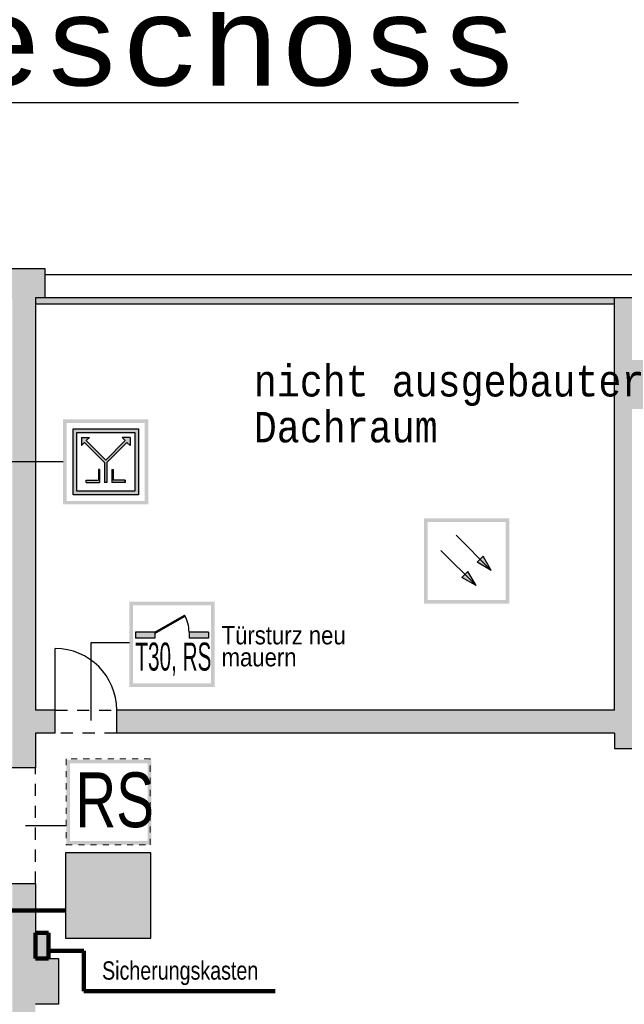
# Model space of a CAD drawing. Header units: metres. Extents: x -10.5 to 20.8, y -9 to 17.
# Tile 31 of 32: x 4.5 to 14.4, y 0.9 to 17. Entities that reach past the tile are written whole.
import ezdxf

# ---------------------------------------------------------------- set-up
doc = ezdxf.new("R2010")
doc.units = ezdxf.units.M
for name, pattern in [('AUSGEZOGEN', [0]), ('LINIE_2', [0.36, 0.2, -0.16]), ('LINIE_9', [0.0003, 0, -0.0003])]:
    doc.linetypes.add(name, pattern=pattern)
for name, color, linetype, lineweight in [('XR$1$STANDARD', 7, 'Continuous', 25), ('XR$2$3D-KAT-AP-SYM', 7, 'Continuous', 13), ('XR$2$STANDARD', 7, 'Continuous', 25), ('XR$3$STANDARD', 7, 'Continuous', 25)]:
    doc.layers.add(name, color=color, linetype=linetype, lineweight=lineweight)
doc.styles.add('ARIAL', font='ARIAL.TTF')
doc.styles.add('LUCIDACONSOLE', font='LUCON.TTF')

msp = doc.modelspace()

# ---------------------------------------------------------------- hatches: boundary and pattern name
at = {"layer": 'XR$2$STANDARD', "linetype": 'LINIE_2', "lineweight": 25}
for points in [[(4.376, 12.459), (4.376, 4.759), (4.756, 4.759), (4.756, 5.329), (5.082, 5.329), (5.082, 5.709), (4.756, 5.709), (4.756, 12.474), (4.911, 12.474), (4.911, 12.959), (3.606, 12.959), (3.606, 12.459)], [(4.756, 12.474), (4.756, 12.374), (14.266, 12.374), (14.266, 12.474)], [(4.376, 2.859), (4.376, 0.579), (4.756, 0.579), (4.756, 0.879), (5.136, 0.879), (5.136, 1.629), (4.756, 1.629), (4.756, 2.859)]]:
    msp.add_hatch(color=0, dxfattribs=at).paths.add_polyline_path(points)
at = {"layer": 'XR$2$STANDARD', "linetype": 'AUSGEZOGEN', "lineweight": 25}
for points in [[(6.092, 5.329), (14.266, 5.329), (14.266, 5.079), (14.776, 5.079), (14.776, 5.329), (15.194, 5.329), (15.194, 5.709), (14.776, 5.709), (14.776, 12.474), (14.266, 12.474), (14.266, 5.709), (6.092, 5.709)], [(6.312, 10.052), (6.312, 10.183), (6.182, 10.183), (6.233, 10.131), (5.912, 9.811), (5.592, 10.131), (5.643, 10.183), (5.512, 10.183), (5.512, 10.052), (5.563, 10.103), (5.892, 9.774), (5.892, 9.443), (5.932, 9.443), (5.932, 9.774), (6.261, 10.103)], [(5.592, 9.483), (5.592, 9.443), (5.812, 9.443), (5.812, 9.66), (5.792, 9.66), (5.792, 9.483)], [(6.232, 9.443), (6.232, 9.483), (6.032, 9.483), (6.032, 9.66), (6.012, 9.66), (6.012, 9.443)], [(12.111, 8.233), (12.013, 8.135), (12.245, 8.001)], [(11.861, 7.983), (11.762, 7.885), (11.994, 7.751)]]:
    msp.add_hatch(color=0, dxfattribs=at).paths.add_polyline_path(points)
at = {"layer": 'XR$2$STANDARD', "linetype": 'LINIE_2', "lineweight": 140}
h = msp.add_hatch(color=0, dxfattribs=at)
h.paths.add_polyline_path([(6.612, 10.483), (5.212, 10.483), (5.212, 9.083), (6.612, 9.083)])
h.paths.add_polyline_path([(5.272, 10.423), (6.552, 10.423), (6.552, 9.143), (5.272, 9.143)], flags=16)
at = {"layer": 'XR$2$STANDARD', "linetype": 'AUSGEZOGEN', "lineweight": 25}
h = msp.add_hatch(color=0, dxfattribs=at)
h.paths.add_polyline_path([(6.452, 10.323), (5.378, 10.323), (5.378, 9.243), (6.452, 9.243)])
h.paths.add_polyline_path([(6.392, 9.303), (5.438, 9.303), (5.438, 10.263), (6.392, 10.263)], flags=16)
at = {"layer": 'XR$2$STANDARD', "linetype": 'LINIE_9', "lineweight": 140}
h = msp.add_hatch(color=1, dxfattribs=at)
h.paths.add_polyline_path([(12.54, 8.855), (11.14, 8.855), (11.14, 7.455), (12.54, 7.455)])
h.paths.add_polyline_path([(11.2, 8.795), (12.48, 8.795), (12.48, 7.515), (11.2, 7.515)], flags=16)
at = {"layer": 'XR$2$STANDARD', "linetype": 'AUSGEZOGEN', "lineweight": 140}
h = msp.add_hatch(color=0, dxfattribs=at)
h.paths.add_polyline_path([(7.7, 7.489), (6.3, 7.489), (6.3, 6.089), (7.7, 6.089)])
h.paths.add_polyline_path([(6.36, 7.429), (7.64, 7.429), (7.64, 6.149), (6.36, 6.149)], flags=16)
for points in [[(6.72, 6.989), (6.72, 6.964), (7.216, 7.251), (7.205, 7.269)], [(6.72, 6.889), (6.72, 6.989), (6.4, 6.989), (6.4, 6.889)], [(7.6, 6.889), (7.6, 6.989), (7.28, 6.989), (7.28, 6.889)]]:
    msp.add_hatch(color=0, dxfattribs=at).paths.add_polyline_path(points)
at = {"layer": 'XR$3$STANDARD', "linetype": 'LINIE_2', "lineweight": 140}
h = msp.add_hatch(color=0, dxfattribs=at)
h.paths.add_polyline_path([(5.263, 4.897), (6.663, 4.897), (6.663, 3.497), (5.263, 3.497)], flags=16)
h.paths.add_polyline_path([(6.603, 4.837), (5.323, 4.837), (5.323, 3.557), (6.603, 3.557)])
at = {"layer": 'XR$3$STANDARD', "linetype": 'AUSGEZOGEN', "lineweight": 25}
h = msp.add_hatch(color=7, dxfattribs=at)
h.paths.add_polyline_path([(6.653, 3.366), (5.253, 3.366), (5.253, 1.966), (6.653, 1.966)])
h.paths.add_polyline_path([(6.593, 2.026), (5.313, 2.026), (5.313, 3.306), (6.593, 3.306)], flags=16)
h = msp.add_hatch(color=1, dxfattribs=at)
h.paths.add_polyline_path([(5.313, 3.306), (5.313, 2.026), (6.593, 2.026), (6.593, 3.306)])
h.paths.add_polyline_path([(6.157, 2.117), (5.748, 2.117), (5.748, 2.829), (5.749, 2.844), (5.75, 2.851), (5.753, 2.865), (5.755, 2.872), (5.758, 2.883), (5.68, 2.928), (5.711, 2.983), (5.786, 2.939), (5.791, 2.945), (5.795, 2.951), (5.802, 2.959), (5.81, 2.966), (5.82, 2.976), (5.828, 2.982), (5.84, 2.991), (5.849, 2.996), (5.858, 3.001), (5.874, 3.009), (5.888, 3.014), (5.905, 3.019), (5.919, 3.022), (5.926, 3.023), (5.933, 3.023), (5.933, 3.039), (5.918, 3.039), (5.909, 3.04), (5.902, 3.04), (5.895, 3.04), (5.89, 3.04), (5.885, 3.041), (5.88, 3.041), (5.876, 3.041), (5.872, 3.042), (5.868, 3.042), (5.864, 3.043), (5.861, 3.043), (5.858, 3.044), (5.855, 3.044), (5.852, 3.045), (5.849, 3.046), (5.847, 3.046), (5.844, 3.047), (5.842, 3.048), (5.84, 3.048), (5.838, 3.049), (5.836, 3.05), (5.834, 3.051), (5.832, 3.052), (5.83, 3.052), (5.829, 3.053), (5.827, 3.054), (5.825, 3.055), (5.824, 3.056), (5.823, 3.057), (5.821, 3.058), (5.82, 3.059), (5.819, 3.06), (5.817, 3.061), (5.816, 3.062), (5.815, 3.063), (5.814, 3.064), (5.813, 3.065), (5.812, 3.066), (5.811, 3.067), (5.81, 3.068), (5.809, 3.069), (5.809, 3.07), (5.808, 3.071), (5.807, 3.073), (5.806, 3.074), (5.805, 3.075), (5.805, 3.076), (5.804, 3.078), (5.803, 3.079), (5.803, 3.081), (5.802, 3.082), (5.802, 3.084), (5.801, 3.086), (5.801, 3.087), (5.8, 3.089), (5.8, 3.091), (5.799, 3.093), (5.799, 3.095), (5.798, 3.097), (5.798, 3.099), (5.798, 3.101), (5.798, 3.103), (5.797, 3.106), (5.797, 3.108), (5.797, 3.11), (5.797, 3.113), (5.797, 3.115), (5.797, 3.118), (5.798, 3.12), (5.798, 3.122), (5.798, 3.125), (5.798, 3.127), (5.799, 3.13), (5.799, 3.132), (5.8, 3.135), (5.8, 3.137), (5.801, 3.139), (5.801, 3.142), (5.802, 3.144), (5.803, 3.146), (5.804, 3.149), (5.804, 3.151), (5.805, 3.153), (5.806, 3.155), (5.807, 3.157), (5.808, 3.159), (5.809, 3.161), (5.81, 3.162), (5.811, 3.164), (5.812, 3.166), (5.813, 3.168), (5.814, 3.169), (5.815, 3.171), (5.816, 3.172), (5.818, 3.174), (5.819, 3.176), (5.82, 3.177), (5.822, 3.179), (5.823, 3.18), (5.825, 3.182), (5.826, 3.183), (5.828, 3.184), (5.829, 3.186), (5.831, 3.187), (5.833, 3.189), (5.835, 3.19), (5.836, 3.191), (5.838, 3.192), (5.84, 3.194), (5.842, 3.195), (5.844, 3.196), (5.847, 3.197), (5.849, 3.198), (5.851, 3.2), (5.853, 3.201), (5.856, 3.202), (5.858, 3.203), (5.861, 3.204), (5.864, 3.205), (5.866, 3.206), (5.869, 3.207), (5.872, 3.208), (5.875, 3.208), (5.879, 3.209), (5.882, 3.21), (5.885, 3.211), (5.889, 3.212), (5.892, 3.212), (5.896, 3.213), (5.899, 3.213), (5.903, 3.214), (5.907, 3.214), (5.911, 3.215), (5.916, 3.215), (5.92, 3.215), (5.924, 3.216), (5.929, 3.216), (5.934, 3.216), (5.938, 3.216), (5.943, 3.216), (5.948, 3.216), (5.953, 3.216), (5.958, 3.215), (5.963, 3.215), (5.968, 3.215), (5.973, 3.214), (5.978, 3.214), (5.983, 3.213), (5.987, 3.213), (5.992, 3.212), (5.996, 3.211), (6.001, 3.211), (6.005, 3.21), (6.009, 3.209), (6.014, 3.208), (6.018, 3.207), (6.022, 3.206), (6.026, 3.205), (6.03, 3.203), (6.034, 3.202), (6.038, 3.201), (6.042, 3.2), (6.046, 3.198), (6.05, 3.197), (6.053, 3.195), (6.057, 3.194), (6.061, 3.192), (6.064, 3.191), (6.068, 3.189), (6.071, 3.187), (6.075, 3.185), (6.078, 3.184), (6.081, 3.182), (6.085, 3.18), (6.088, 3.178), (6.091, 3.176), (6.095, 3.174), (6.098, 3.171), (6.101, 3.169), (6.104, 3.167), (6.107, 3.164), (6.111, 3.162), (6.114, 3.159), (6.117, 3.157), (6.12, 3.154), (6.123, 3.151), (6.127, 3.148), (6.13, 3.145), (6.133, 3.142), (6.136, 3.139), (6.139, 3.136), (6.143, 3.133), (6.146, 3.129), (6.149, 3.126), (6.152, 3.122), (6.155, 3.118), (6.158, 3.114), (6.161, 3.111), (6.165, 3.107), (6.168, 3.102), (6.171, 3.098), (6.174, 3.094), (6.177, 3.09), (6.18, 3.085), (6.183, 3.081), (6.186, 3.076), (6.188, 3.071), (6.191, 3.067), (6.194, 3.062), (6.197, 3.057), (6.2, 3.052), (6.202, 3.047), (6.205, 3.042), (6.207, 3.037), (6.21, 3.032), (6.212, 3.027), (6.214, 3.022), (6.217, 3.017), (6.219, 3.012), (6.221, 3.007), (6.223, 3.001), (6.225, 2.996), (6.227, 2.991), (6.229, 2.986), (6.23, 2.98), (6.232, 2.975), (6.234, 2.969), (6.235, 2.964), (6.237, 2.959), (6.238, 2.953), (6.24, 2.948), (6.241, 2.942), (6.242, 2.936), (6.244, 2.931), (6.245, 2.925), (6.246, 2.92), (6.247, 2.914), (6.248, 2.908), (6.249, 2.903), (6.249, 2.897), (6.25, 2.891), (6.251, 2.886), (6.251, 2.88), (6.252, 2.874), (6.252, 2.868), (6.253, 2.862), (6.253, 2.856), (6.253, 2.85), (6.253, 2.844), (6.253, 2.838), (6.253, 2.832), (6.253, 2.825), (6.253, 2.819), (6.253, 2.813), (6.253, 2.806), (6.252, 2.8), (6.252, 2.793), (6.251, 2.787), (6.251, 2.78), (6.25, 2.773), (6.249, 2.766), (6.248, 2.76), (6.248, 2.753), (6.247, 2.746), (6.245, 2.739), (6.244, 2.732), (6.243, 2.725), (6.242, 2.718), (6.24, 2.71), (6.239, 2.703), (6.237, 2.696), (6.235, 2.688), (6.234, 2.681), (6.232, 2.674), (6.23, 2.666), (6.228, 2.659), (6.226, 2.651), (6.224, 2.644), (6.221, 2.637), (6.219, 2.629), (6.217, 2.622), (6.214, 2.615), (6.212, 2.607), (6.209, 2.6), (6.206, 2.593), (6.203, 2.585), (6.201, 2.578), (6.198, 2.571), (6.195, 2.564), (6.191, 2.556), (6.188, 2.549), (6.185, 2.542), (6.182, 2.535), (6.178, 2.527), (6.175, 2.52), (6.171, 2.512), (6.167, 2.505), (6.163, 2.497), (6.159, 2.49), (6.157, 2.486)], flags=16)
at = {"layer": 'XR$3$STANDARD', "linetype": 'LINIE_9', "lineweight": 25}
h = msp.add_hatch(color=7, dxfattribs=at)
h.paths.add_polyline_path([(5.933, 3.023), (5.929, 3.023), (5.926, 3.023), (5.922, 3.022), (5.919, 3.022), (5.915, 3.021), (5.912, 3.02), (5.908, 3.02), (5.905, 3.019), (5.901, 3.018), (5.898, 3.017), (5.895, 3.016), (5.891, 3.015), (5.888, 3.014), (5.884, 3.013), (5.881, 3.012), (5.878, 3.01), (5.874, 3.009), (5.871, 3.008), (5.868, 3.006), (5.865, 3.005), (5.862, 3.003), (5.858, 3.001), (5.855, 3), (5.852, 2.998), (5.849, 2.996), (5.846, 2.994), (5.843, 2.993), (5.84, 2.991), (5.837, 2.989), (5.834, 2.987), (5.831, 2.985), (5.828, 2.982), (5.826, 2.98), (5.823, 2.978), (5.82, 2.976), (5.817, 2.973), (5.815, 2.971), (5.812, 2.969), (5.81, 2.966), (5.807, 2.964), (5.805, 2.961), (5.802, 2.959), (5.8, 2.956), (5.797, 2.953), (5.795, 2.951), (5.793, 2.948), (5.791, 2.945), (5.789, 2.942), (5.786, 2.939), (5.711, 2.983), (5.68, 2.928), (5.758, 2.883), (5.757, 2.879), (5.756, 2.876), (5.755, 2.872), (5.754, 2.869), (5.753, 2.865), (5.752, 2.862), (5.751, 2.858), (5.751, 2.855), (5.75, 2.851), (5.75, 2.847), (5.749, 2.844), (5.749, 2.84), (5.748, 2.836), (5.748, 2.833), (5.748, 2.829), (5.748, 2.826), (5.748, 2.822), (5.748, 2.818), (5.748, 2.815), (5.748, 2.811), (5.748, 2.807), (5.748, 2.117), (6.157, 2.117), (6.157, 2.486), (6.159, 2.49), (6.163, 2.497), (6.167, 2.505), (6.171, 2.512), (6.175, 2.52), (6.178, 2.527), (6.182, 2.535), (6.185, 2.542), (6.188, 2.549), (6.191, 2.556), (6.195, 2.564), (6.198, 2.571), (6.201, 2.578), (6.203, 2.585), (6.206, 2.593), (6.209, 2.6), (6.212, 2.607), (6.214, 2.615), (6.217, 2.622), (6.219, 2.629), (6.221, 2.637), (6.224, 2.644), (6.226, 2.651), (6.228, 2.659), (6.23, 2.666), (6.232, 2.674), (6.234, 2.681), (6.235, 2.688), (6.237, 2.696), (6.239, 2.703), (6.24, 2.71), (6.242, 2.718), (6.243, 2.725), (6.244, 2.732), (6.245, 2.739), (6.247, 2.746), (6.248, 2.753), (6.248, 2.76), (6.249, 2.766), (6.25, 2.773), (6.251, 2.78), (6.251, 2.787), (6.252, 2.793), (6.252, 2.8), (6.253, 2.806), (6.253, 2.813), (6.253, 2.819), (6.253, 2.825), (6.253, 2.832), (6.253, 2.838), (6.253, 2.844), (6.253, 2.85), (6.253, 2.856), (6.253, 2.862), (6.252, 2.868), (6.252, 2.874), (6.251, 2.88), (6.251, 2.886), (6.25, 2.891), (6.249, 2.897), (6.249, 2.903), (6.248, 2.908), (6.247, 2.914), (6.246, 2.92), (6.245, 2.925), (6.244, 2.931), (6.242, 2.936), (6.241, 2.942), (6.24, 2.948), (6.238, 2.953), (6.237, 2.959), (6.235, 2.964), (6.234, 2.969), (6.232, 2.975), (6.23, 2.98), (6.229, 2.986), (6.227, 2.991), (6.225, 2.996), (6.223, 3.001), (6.221, 3.007), (6.219, 3.012), (6.217, 3.017), (6.214, 3.022), (6.212, 3.027), (6.21, 3.032), (6.207, 3.037), (6.205, 3.042), (6.202, 3.047), (6.2, 3.052), (6.197, 3.057), (6.194, 3.062), (6.191, 3.067), (6.188, 3.071), (6.186, 3.076), (6.183, 3.081), (6.18, 3.085), (6.177, 3.09), (6.174, 3.094), (6.171, 3.098), (6.168, 3.102), (6.165, 3.107), (6.161, 3.111), (6.158, 3.114), (6.155, 3.118), (6.152, 3.122), (6.149, 3.126), (6.146, 3.129), (6.143, 3.133), (6.139, 3.136), (6.136, 3.139), (6.133, 3.142), (6.13, 3.145), (6.127, 3.148), (6.123, 3.151), (6.12, 3.154), (6.117, 3.157), (6.114, 3.159), (6.111, 3.162), (6.107, 3.164), (6.104, 3.167), (6.101, 3.169), (6.098, 3.171), (6.095, 3.174), (6.091, 3.176), (6.088, 3.178), (6.085, 3.18), (6.081, 3.182), (6.078, 3.184), (6.075, 3.185), (6.071, 3.187), (6.068, 3.189), (6.064, 3.191), (6.061, 3.192), (6.057, 3.194), (6.053, 3.195), (6.05, 3.197), (6.046, 3.198), (6.042, 3.2), (6.038, 3.201), (6.034, 3.202), (6.03, 3.203), (6.026, 3.205), (6.022, 3.206), (6.018, 3.207), (6.014, 3.208), (6.009, 3.209), (6.005, 3.21), (6.001, 3.211), (5.996, 3.211), (5.992, 3.212), (5.987, 3.213), (5.983, 3.213), (5.978, 3.214), (5.973, 3.214), (5.968, 3.215), (5.963, 3.215), (5.958, 3.215), (5.953, 3.216), (5.948, 3.216), (5.943, 3.216), (5.938, 3.216), (5.934, 3.216), (5.929, 3.216), (5.924, 3.216), (5.92, 3.215), (5.916, 3.215), (5.911, 3.215), (5.907, 3.214), (5.903, 3.214), (5.899, 3.213), (5.896, 3.213), (5.892, 3.212), (5.889, 3.212), (5.885, 3.211), (5.882, 3.21), (5.879, 3.209), (5.875, 3.208), (5.872, 3.208), (5.869, 3.207), (5.866, 3.206), (5.864, 3.205), (5.861, 3.204), (5.858, 3.203), (5.856, 3.202), (5.853, 3.201), (5.851, 3.2), (5.849, 3.198), (5.847, 3.197), (5.844, 3.196), (5.842, 3.195), (5.84, 3.194), (5.838, 3.192), (5.836, 3.191), (5.835, 3.19), (5.833, 3.189), (5.831, 3.187), (5.829, 3.186), (5.828, 3.184), (5.826, 3.183), (5.825, 3.182), (5.823, 3.18), (5.822, 3.179), (5.82, 3.177), (5.819, 3.176), (5.818, 3.174), (5.816, 3.172), (5.815, 3.171), (5.814, 3.169), (5.813, 3.168), (5.812, 3.166), (5.811, 3.164), (5.81, 3.162), (5.809, 3.161), (5.808, 3.159), (5.807, 3.157), (5.806, 3.155), (5.805, 3.153), (5.804, 3.151), (5.804, 3.149), (5.803, 3.146), (5.802, 3.144), (5.801, 3.142), (5.801, 3.139), (5.8, 3.137), (5.8, 3.135), (5.799, 3.132), (5.799, 3.13), (5.798, 3.127), (5.798, 3.125), (5.798, 3.122), (5.798, 3.12), (5.797, 3.118), (5.797, 3.115), (5.797, 3.113), (5.797, 3.11), (5.797, 3.108), (5.797, 3.106), (5.798, 3.103), (5.798, 3.101), (5.798, 3.099), (5.798, 3.097), (5.799, 3.095), (5.799, 3.093), (5.8, 3.091), (5.8, 3.089), (5.801, 3.087), (5.801, 3.086), (5.802, 3.084), (5.802, 3.082), (5.803, 3.081), (5.803, 3.079), (5.804, 3.078), (5.805, 3.076), (5.805, 3.075), (5.806, 3.074), (5.807, 3.073), (5.808, 3.071), (5.809, 3.07), (5.809, 3.069), (5.81, 3.068), (5.811, 3.067), (5.812, 3.066), (5.813, 3.065), (5.814, 3.064), (5.815, 3.063), (5.816, 3.062), (5.817, 3.061), (5.819, 3.06), (5.82, 3.059), (5.821, 3.058), (5.823, 3.057), (5.824, 3.056), (5.825, 3.055), (5.827, 3.054), (5.829, 3.053), (5.83, 3.052), (5.832, 3.052), (5.834, 3.051), (5.836, 3.05), (5.838, 3.049), (5.84, 3.048), (5.842, 3.048), (5.844, 3.047), (5.847, 3.046), (5.849, 3.046), (5.852, 3.045), (5.855, 3.044), (5.858, 3.044), (5.861, 3.043), (5.864, 3.043), (5.868, 3.042), (5.872, 3.042), (5.876, 3.041), (5.88, 3.041), (5.885, 3.041), (5.89, 3.04), (5.895, 3.04), (5.902, 3.04), (5.909, 3.04), (5.918, 3.039), (5.933, 3.039)])
h.paths.add_polyline_path([(6.112, 2.222), (5.794, 2.222), (5.794, 2.246), (6.112, 2.246)], flags=16)
h.paths.add_polyline_path([(6.11, 2.467), (6.108, 2.464), (6.106, 2.46), (6.104, 2.457), (6.102, 2.454), (6.1, 2.451), (6.098, 2.448), (6.096, 2.445), (6.094, 2.442), (6.092, 2.438), (6.09, 2.435), (6.088, 2.432), (6.086, 2.429), (6.084, 2.426), (6.082, 2.422), (6.08, 2.419), (6.078, 2.416), (6.076, 2.413), (6.073, 2.41), (6.071, 2.406), (6.069, 2.403), (6.066, 2.4), (6.064, 2.396), (6.062, 2.393), (6.059, 2.389), (6.056, 2.386), (6.054, 2.382), (6.051, 2.378), (6.048, 2.374), (6.045, 2.37), (6.042, 2.366), (6.039, 2.362), (6.036, 2.357), (6.032, 2.353), (6.029, 2.348), (6.025, 2.342), (6.02, 2.337), (6.015, 2.33), (6.01, 2.323), (6.002, 2.313), (6.001, 2.311), (6.023, 2.289), (6.032, 2.3), (6.037, 2.307), (6.041, 2.312), (6.045, 2.317), (6.049, 2.322), (6.052, 2.326), (6.055, 2.33), (6.058, 2.334), (6.061, 2.338), (6.063, 2.342), (6.066, 2.345), (6.069, 2.349), (6.071, 2.352), (6.073, 2.355), (6.076, 2.358), (6.078, 2.362), (6.08, 2.365), (6.082, 2.368), (6.085, 2.371), (6.087, 2.374), (6.089, 2.377), (6.091, 2.38), (6.093, 2.383), (6.096, 2.387), (6.098, 2.39), (6.1, 2.393), (6.102, 2.396), (6.104, 2.399), (6.106, 2.402), (6.108, 2.405), (6.11, 2.408), (6.112, 2.411), (6.112, 2.278), (5.794, 2.278), (5.794, 2.835), (5.794, 2.838), (5.795, 2.841), (5.795, 2.843), (5.795, 2.846), (5.796, 2.849), (5.796, 2.852), (5.797, 2.854), (5.798, 2.857), (5.798, 2.86), (5.799, 2.862), (5.8, 2.865), (5.801, 2.868), (5.802, 2.87), (5.802, 2.873), (5.803, 2.876), (5.804, 2.878), (5.805, 2.881), (5.807, 2.883), (5.808, 2.886), (5.809, 2.888), (5.81, 2.891), (5.811, 2.893), (5.813, 2.896), (5.814, 2.898), (5.815, 2.901), (5.817, 2.903), (5.818, 2.905), (5.82, 2.908), (5.821, 2.91), (5.823, 2.912), (5.825, 2.915), (5.826, 2.917), (5.828, 2.919), (5.83, 2.921), (5.832, 2.923), (5.834, 2.925), (5.835, 2.927), (5.837, 2.93), (5.839, 2.932), (5.841, 2.933), (5.843, 2.935), (5.845, 2.937), (5.847, 2.939), (5.849, 2.941), (5.852, 2.943), (5.854, 2.945), (5.856, 2.946), (5.858, 2.948), (5.86, 2.95), (5.863, 2.951), (5.865, 2.953), (5.867, 2.954), (5.87, 2.956), (5.872, 2.957), (5.875, 2.958), (5.877, 2.96), (5.879, 2.961), (5.882, 2.962), (5.884, 2.964), (5.887, 2.965), (5.89, 2.966), (5.892, 2.967), (5.895, 2.968), (5.897, 2.969), (5.9, 2.97), (5.903, 2.971), (5.905, 2.972), (5.908, 2.972), (5.911, 2.973), (5.913, 2.974), (5.916, 2.975), (5.919, 2.975), (5.921, 2.976), (5.924, 2.976), (5.927, 2.977), (5.93, 2.977), (5.932, 2.978), (5.935, 2.978), (5.938, 2.978), (5.941, 2.978), (5.944, 2.979), (5.946, 2.979), (5.949, 2.979), (5.952, 2.979), (5.955, 2.979), (5.957, 2.979), (5.96, 2.979), (5.963, 2.978), (5.966, 2.978), (5.969, 2.978), (5.971, 2.978), (5.974, 2.977), (5.977, 2.977), (5.98, 2.977), (5.982, 2.976), (5.985, 2.975), (5.988, 2.975), (5.991, 2.974), (5.993, 2.974), (5.996, 2.973), (5.999, 2.972), (6.001, 2.971), (6.004, 2.97), (6.007, 2.969), (6.009, 2.968), (6.012, 2.967), (6.014, 2.966), (6.017, 2.965), (6.019, 2.964), (6.022, 2.963), (6.024, 2.962), (6.027, 2.96), (6.029, 2.959), (6.032, 2.958), (6.034, 2.956), (6.037, 2.955), (6.039, 2.953), (6.041, 2.952), (6.044, 2.95), (6.046, 2.949), (6.048, 2.947), (6.05, 2.945), (6.053, 2.944), (6.055, 2.942), (6.057, 2.94), (6.059, 2.938), (6.061, 2.936), (6.063, 2.934), (6.065, 2.932), (6.067, 2.93), (6.069, 2.928), (6.071, 2.926), (6.073, 2.924), (6.074, 2.922), (6.076, 2.92), (6.078, 2.918), (6.08, 2.916), (6.081, 2.913), (6.083, 2.911), (6.084, 2.909), (6.086, 2.906), (6.088, 2.904), (6.089, 2.902), (6.09, 2.899), (6.092, 2.897), (6.093, 2.894), (6.094, 2.892), (6.096, 2.89), (6.097, 2.887), (6.098, 2.884), (6.099, 2.882), (6.1, 2.879), (6.101, 2.877), (6.102, 2.874), (6.103, 2.871), (6.104, 2.869), (6.105, 2.866), (6.106, 2.864), (6.106, 2.861), (6.107, 2.858), (6.108, 2.855), (6.108, 2.853), (6.109, 2.85), (6.109, 2.847), (6.11, 2.844), (6.11, 2.842), (6.111, 2.839), (6.111, 2.836), (6.111, 2.833), (6.111, 2.831), (6.112, 2.828), (6.112, 2.825), (6.112, 2.822), (6.112, 2.82), (6.112, 2.47)], flags=16)
h.paths.add_polyline_path([(5.933, 3.089), (5.933, 3.071), (5.921, 3.071), (5.913, 3.071), (5.907, 3.071), (5.901, 3.071), (5.896, 3.071), (5.892, 3.071), (5.888, 3.072), (5.883, 3.072), (5.88, 3.072), (5.876, 3.073), (5.872, 3.073), (5.869, 3.074), (5.866, 3.074), (5.864, 3.075), (5.861, 3.075), (5.859, 3.076), (5.857, 3.076), (5.855, 3.077), (5.853, 3.077), (5.851, 3.078), (5.85, 3.078), (5.848, 3.079), (5.847, 3.079), (5.846, 3.08), (5.844, 3.08), (5.843, 3.081), (5.842, 3.081), (5.841, 3.082), (5.841, 3.082), (5.84, 3.083), (5.839, 3.084), (5.838, 3.084), (5.838, 3.085), (5.837, 3.085), (5.836, 3.086), (5.836, 3.086), (5.836, 3.087), (5.835, 3.087), (5.835, 3.088), (5.834, 3.088), (5.834, 3.089), (5.834, 3.089), (5.833, 3.09), (5.833, 3.09), (5.832, 3.091), (5.832, 3.092), (5.832, 3.093), (5.831, 3.094), (5.831, 3.095), (5.831, 3.096), (5.83, 3.097), (5.83, 3.098), (5.83, 3.099), (5.83, 3.1), (5.829, 3.102), (5.829, 3.103), (5.829, 3.105), (5.829, 3.107), (5.829, 3.108), (5.829, 3.11), (5.829, 3.112), (5.829, 3.114), (5.829, 3.115), (5.829, 3.117), (5.829, 3.119), (5.829, 3.121), (5.829, 3.123), (5.83, 3.125), (5.83, 3.127), (5.83, 3.128), (5.831, 3.13), (5.831, 3.132), (5.832, 3.134), (5.832, 3.135), (5.833, 3.137), (5.833, 3.139), (5.834, 3.14), (5.835, 3.142), (5.835, 3.143), (5.836, 3.144), (5.837, 3.146), (5.837, 3.147), (5.838, 3.148), (5.839, 3.149), (5.839, 3.151), (5.84, 3.152), (5.841, 3.153), (5.842, 3.154), (5.843, 3.155), (5.843, 3.156), (5.844, 3.157), (5.845, 3.158), (5.846, 3.159), (5.848, 3.16), (5.849, 3.161), (5.85, 3.162), (5.851, 3.163), (5.852, 3.164), (5.854, 3.165), (5.855, 3.166), (5.856, 3.167), (5.858, 3.168), (5.859, 3.169), (5.861, 3.17), (5.863, 3.17), (5.865, 3.171), (5.866, 3.172), (5.868, 3.173), (5.87, 3.174), (5.872, 3.175), (5.874, 3.175), (5.877, 3.176), (5.879, 3.177), (5.881, 3.178), (5.884, 3.178), (5.887, 3.179), (5.889, 3.18), (5.892, 3.18), (5.895, 3.181), (5.898, 3.181), (5.901, 3.182), (5.904, 3.182), (5.907, 3.183), (5.911, 3.183), (5.914, 3.184), (5.918, 3.184), (5.922, 3.184), (5.926, 3.184), (5.93, 3.184), (5.934, 3.185), (5.938, 3.185), (5.942, 3.185), (5.946, 3.185), (5.95, 3.184), (5.955, 3.184), (5.959, 3.184), (5.964, 3.184), (5.968, 3.183), (5.972, 3.183), (5.976, 3.182), (5.981, 3.182), (5.985, 3.181), (5.989, 3.181), (5.992, 3.18), (5.996, 3.179), (6, 3.179), (6.004, 3.178), (6.007, 3.177), (6.011, 3.176), (6.014, 3.175), (6.018, 3.174), (6.021, 3.173), (6.025, 3.172), (6.028, 3.171), (6.031, 3.17), (6.035, 3.169), (6.038, 3.168), (6.041, 3.166), (6.044, 3.165), (6.047, 3.164), (6.05, 3.162), (6.054, 3.161), (6.056, 3.159), (6.059, 3.158), (6.062, 3.156), (6.065, 3.155), (6.068, 3.153), (6.071, 3.152), (6.074, 3.15), (6.076, 3.148), (6.079, 3.146), (6.082, 3.144), (6.085, 3.142), (6.087, 3.14), (6.09, 3.138), (6.093, 3.136), (6.096, 3.134), (6.098, 3.132), (6.101, 3.129), (6.104, 3.127), (6.107, 3.124), (6.109, 3.122), (6.112, 3.119), (6.115, 3.116), (6.118, 3.113), (6.12, 3.11), (6.123, 3.107), (6.126, 3.104), (6.129, 3.101), (6.131, 3.098), (6.134, 3.095), (6.137, 3.091), (6.14, 3.088), (6.142, 3.084), (6.145, 3.08), (6.148, 3.077), (6.15, 3.073), (6.153, 3.069), (6.155, 3.065), (6.158, 3.061), (6.161, 3.057), (6.163, 3.053), (6.166, 3.048), (6.168, 3.044), (6.17, 3.04), (6.173, 3.036), (6.175, 3.031), (6.177, 3.027), (6.18, 3.023), (6.182, 3.018), (6.184, 3.014), (6.186, 3.009), (6.188, 3.005), (6.19, 3), (6.192, 2.995), (6.193, 2.991), (6.195, 2.986), (6.197, 2.982), (6.199, 2.977), (6.2, 2.972), (6.202, 2.967), (6.203, 2.963), (6.205, 2.958), (6.206, 2.953), (6.207, 2.948), (6.209, 2.943), (6.21, 2.938), (6.211, 2.933), (6.212, 2.929), (6.213, 2.924), (6.214, 2.919), (6.215, 2.914), (6.216, 2.909), (6.217, 2.904), (6.217, 2.899), (6.218, 2.894), (6.219, 2.889), (6.219, 2.884), (6.22, 2.878), (6.22, 2.873), (6.221, 2.868), (6.221, 2.863), (6.221, 2.857), (6.222, 2.852), (6.222, 2.847), (6.222, 2.841), (6.222, 2.836), (6.222, 2.83), (6.222, 2.825), (6.222, 2.819), (6.222, 2.814), (6.221, 2.808), (6.221, 2.802), (6.221, 2.796), (6.22, 2.79), (6.22, 2.784), (6.219, 2.778), (6.218, 2.772), (6.218, 2.766), (6.217, 2.76), (6.216, 2.754), (6.215, 2.748), (6.214, 2.742), (6.213, 2.735), (6.212, 2.729), (6.211, 2.723), (6.209, 2.716), (6.208, 2.71), (6.207, 2.703), (6.205, 2.696), (6.204, 2.69), (6.202, 2.683), (6.2, 2.677), (6.198, 2.67), (6.196, 2.663), (6.195, 2.656), (6.193, 2.65), (6.19, 2.643), (6.188, 2.636), (6.186, 2.63), (6.184, 2.623), (6.182, 2.617), (6.179, 2.61), (6.177, 2.604), (6.175, 2.598), (6.172, 2.591), (6.169, 2.585), (6.167, 2.578), (6.164, 2.572), (6.161, 2.565), (6.158, 2.558), (6.157, 2.556), (6.157, 2.834), (6.157, 2.837), (6.156, 2.841), (6.156, 2.845), (6.155, 2.848), (6.155, 2.852), (6.154, 2.855), (6.154, 2.859), (6.153, 2.862), (6.152, 2.866), (6.151, 2.869), (6.15, 2.873), (6.149, 2.876), (6.148, 2.88), (6.147, 2.883), (6.146, 2.886), (6.145, 2.89), (6.144, 2.893), (6.142, 2.897), (6.141, 2.9), (6.14, 2.903), (6.138, 2.906), (6.137, 2.91), (6.135, 2.913), (6.133, 2.916), (6.132, 2.919), (6.13, 2.922), (6.128, 2.925), (6.126, 2.928), (6.124, 2.931), (6.122, 2.934), (6.12, 2.937), (6.118, 2.94), (6.116, 2.943), (6.114, 2.946), (6.111, 2.949), (6.109, 2.952), (6.107, 2.954), (6.104, 2.957), (6.102, 2.96), (6.1, 2.962), (6.097, 2.965), (6.095, 2.967), (6.092, 2.97), (6.089, 2.972), (6.087, 2.974), (6.084, 2.977), (6.081, 2.979), (6.078, 2.981), (6.075, 2.983), (6.073, 2.986), (6.07, 2.988), (6.067, 2.99), (6.064, 2.992), (6.061, 2.994), (6.058, 2.995), (6.054, 2.997), (6.051, 2.999), (6.048, 3.001), (6.045, 3.002), (6.042, 3.004), (6.039, 3.005), (6.035, 3.007), (6.032, 3.008), (6.029, 3.01), (6.025, 3.011), (6.022, 3.012), (6.019, 3.013), (6.015, 3.015), (6.012, 3.016), (6.008, 3.017), (6.005, 3.018), (6.001, 3.018), (5.998, 3.019), (5.994, 3.02), (5.991, 3.021), (5.987, 3.021), (5.984, 3.022), (5.98, 3.022), (5.977, 3.023), (5.977, 3.087), (6.033, 3.087), (6.033, 3.132), (5.88, 3.132), (5.88, 3.089)], flags=16)
for color, points in [(1, [(5.933, 3.071), (5.933, 3.089), (5.88, 3.089), (5.88, 3.132), (6.033, 3.132), (6.033, 3.087), (5.977, 3.087), (5.977, 3.023), (5.98, 3.022), (5.984, 3.022), (5.987, 3.021), (5.991, 3.021), (5.994, 3.02), (5.998, 3.019), (6.001, 3.018), (6.005, 3.018), (6.008, 3.017), (6.012, 3.016), (6.015, 3.015), (6.019, 3.013), (6.022, 3.012), (6.025, 3.011), (6.029, 3.01), (6.032, 3.008), (6.035, 3.007), (6.039, 3.005), (6.042, 3.004), (6.045, 3.002), (6.048, 3.001), (6.051, 2.999), (6.054, 2.997), (6.058, 2.995), (6.061, 2.994), (6.064, 2.992), (6.067, 2.99), (6.07, 2.988), (6.073, 2.986), (6.075, 2.983), (6.078, 2.981), (6.081, 2.979), (6.084, 2.977), (6.087, 2.974), (6.089, 2.972), (6.092, 2.97), (6.095, 2.967), (6.097, 2.965), (6.1, 2.962), (6.102, 2.96), (6.104, 2.957), (6.107, 2.954), (6.109, 2.952), (6.111, 2.949), (6.114, 2.946), (6.116, 2.943), (6.118, 2.94), (6.12, 2.937), (6.122, 2.934), (6.124, 2.931), (6.126, 2.928), (6.128, 2.925), (6.13, 2.922), (6.132, 2.919), (6.133, 2.916), (6.135, 2.913), (6.137, 2.91), (6.138, 2.906), (6.14, 2.903), (6.141, 2.9), (6.142, 2.897), (6.144, 2.893), (6.145, 2.89), (6.146, 2.886), (6.147, 2.883), (6.148, 2.88), (6.149, 2.876), (6.15, 2.873), (6.151, 2.869), (6.152, 2.866), (6.153, 2.862), (6.154, 2.859), (6.154, 2.855), (6.155, 2.852), (6.155, 2.848), (6.156, 2.845), (6.156, 2.841), (6.157, 2.837), (6.157, 2.834), (6.157, 2.83), (6.157, 2.556), (6.158, 2.558), (6.161, 2.565), (6.164, 2.572), (6.167, 2.578), (6.169, 2.585), (6.172, 2.591), (6.175, 2.598), (6.177, 2.604), (6.179, 2.61), (6.182, 2.617), (6.184, 2.623), (6.186, 2.63), (6.188, 2.636), (6.19, 2.643), (6.193, 2.65), (6.195, 2.656), (6.196, 2.663), (6.198, 2.67), (6.2, 2.677), (6.202, 2.683), (6.204, 2.69), (6.205, 2.696), (6.207, 2.703), (6.208, 2.71), (6.209, 2.716), (6.211, 2.723), (6.212, 2.729), (6.213, 2.735), (6.214, 2.742), (6.215, 2.748), (6.216, 2.754), (6.217, 2.76), (6.218, 2.766), (6.218, 2.772), (6.219, 2.778), (6.22, 2.784), (6.22, 2.79), (6.221, 2.796), (6.221, 2.802), (6.221, 2.808), (6.222, 2.814), (6.222, 2.819), (6.222, 2.825), (6.222, 2.83), (6.222, 2.836), (6.222, 2.841), (6.222, 2.847), (6.222, 2.852), (6.221, 2.857), (6.221, 2.863), (6.221, 2.868), (6.22, 2.873), (6.22, 2.878), (6.219, 2.884), (6.219, 2.889), (6.218, 2.894), (6.217, 2.899), (6.217, 2.904), (6.216, 2.909), (6.215, 2.914), (6.214, 2.919), (6.213, 2.924), (6.212, 2.929), (6.211, 2.933), (6.21, 2.938), (6.209, 2.943), (6.207, 2.948), (6.206, 2.953), (6.205, 2.958), (6.203, 2.963), (6.202, 2.967), (6.2, 2.972), (6.199, 2.977), (6.197, 2.982), (6.195, 2.986), (6.193, 2.991), (6.192, 2.995), (6.19, 3), (6.188, 3.005), (6.186, 3.009), (6.184, 3.014), (6.182, 3.018), (6.18, 3.023), (6.177, 3.027), (6.175, 3.031), (6.173, 3.036), (6.17, 3.04), (6.168, 3.044), (6.166, 3.048), (6.163, 3.053), (6.161, 3.057), (6.158, 3.061), (6.155, 3.065), (6.153, 3.069), (6.15, 3.073), (6.148, 3.077), (6.145, 3.08), (6.142, 3.084), (6.14, 3.088), (6.137, 3.091), (6.134, 3.095), (6.131, 3.098), (6.129, 3.101), (6.126, 3.104), (6.123, 3.107), (6.12, 3.11), (6.118, 3.113), (6.115, 3.116), (6.112, 3.119), (6.109, 3.122), (6.107, 3.124), (6.104, 3.127), (6.101, 3.129), (6.098, 3.132), (6.096, 3.134), (6.093, 3.136), (6.09, 3.138), (6.087, 3.14), (6.085, 3.142), (6.082, 3.144), (6.079, 3.146), (6.076, 3.148), (6.074, 3.15), (6.071, 3.152), (6.068, 3.153), (6.065, 3.155), (6.062, 3.156), (6.059, 3.158), (6.056, 3.159), (6.054, 3.161), (6.05, 3.162), (6.047, 3.164), (6.044, 3.165), (6.041, 3.166), (6.038, 3.168), (6.035, 3.169), (6.031, 3.17), (6.028, 3.171), (6.025, 3.172), (6.021, 3.173), (6.018, 3.174), (6.014, 3.175), (6.011, 3.176), (6.007, 3.177), (6.004, 3.178), (6, 3.179), (5.996, 3.179), (5.992, 3.18), (5.989, 3.181), (5.985, 3.181), (5.981, 3.182), (5.976, 3.182), (5.972, 3.183), (5.968, 3.183), (5.964, 3.184), (5.959, 3.184), (5.955, 3.184), (5.95, 3.184), (5.946, 3.185), (5.942, 3.185), (5.938, 3.185), (5.934, 3.185), (5.93, 3.184), (5.926, 3.184), (5.922, 3.184), (5.918, 3.184), (5.914, 3.184), (5.911, 3.183), (5.907, 3.183), (5.904, 3.182), (5.901, 3.182), (5.898, 3.181), (5.895, 3.181), (5.892, 3.18), (5.889, 3.18), (5.887, 3.179), (5.884, 3.178), (5.881, 3.178), (5.879, 3.177), (5.877, 3.176), (5.874, 3.175), (5.872, 3.175), (5.87, 3.174), (5.868, 3.173), (5.866, 3.172), (5.865, 3.171), (5.863, 3.17), (5.861, 3.17), (5.859, 3.169), (5.858, 3.168), (5.856, 3.167), (5.855, 3.166), (5.854, 3.165), (5.852, 3.164), (5.851, 3.163), (5.85, 3.162), (5.849, 3.161), (5.848, 3.16), (5.846, 3.159), (5.845, 3.158), (5.844, 3.157), (5.843, 3.156), (5.843, 3.155), (5.842, 3.154), (5.841, 3.153), (5.84, 3.152), (5.839, 3.151), (5.839, 3.149), (5.838, 3.148), (5.837, 3.147), (5.837, 3.146), (5.836, 3.144), (5.835, 3.143), (5.835, 3.142), (5.834, 3.14), (5.833, 3.139), (5.833, 3.137), (5.832, 3.135), (5.832, 3.134), (5.831, 3.132), (5.831, 3.13), (5.83, 3.128), (5.83, 3.127), (5.83, 3.125), (5.829, 3.123), (5.829, 3.121), (5.829, 3.119), (5.829, 3.117), (5.829, 3.115), (5.829, 3.114), (5.829, 3.112), (5.829, 3.11), (5.829, 3.108), (5.829, 3.107), (5.829, 3.105), (5.829, 3.103), (5.829, 3.102), (5.83, 3.1), (5.83, 3.099), (5.83, 3.098), (5.83, 3.097), (5.831, 3.096), (5.831, 3.095), (5.831, 3.094), (5.832, 3.093), (5.832, 3.092), (5.832, 3.091), (5.833, 3.09), (5.833, 3.09), (5.834, 3.089), (5.834, 3.089), (5.834, 3.088), (5.835, 3.088), (5.835, 3.087), (5.836, 3.087), (5.836, 3.086), (5.836, 3.086), (5.837, 3.085), (5.838, 3.085), (5.838, 3.084), (5.839, 3.084), (5.84, 3.083), (5.841, 3.082), (5.841, 3.082), (5.842, 3.081), (5.843, 3.081), (5.844, 3.08), (5.846, 3.08), (5.847, 3.079), (5.848, 3.079), (5.85, 3.078), (5.851, 3.078), (5.853, 3.077), (5.855, 3.077), (5.857, 3.076), (5.859, 3.076), (5.861, 3.075), (5.864, 3.075), (5.866, 3.074), (5.869, 3.074), (5.872, 3.073), (5.876, 3.073), (5.88, 3.072), (5.883, 3.072), (5.888, 3.072), (5.892, 3.071), (5.896, 3.071), (5.901, 3.071), (5.907, 3.071), (5.913, 3.071), (5.921, 3.071)]), (7, [(5.846, 2.334), (5.846, 2.818), (5.816, 2.818), (5.816, 2.334)]), (7, [(5.902, 2.451), (5.902, 2.818), (5.872, 2.818), (5.872, 2.451)]), (1, [(5.794, 2.222), (6.112, 2.222), (6.112, 2.246), (5.794, 2.246)])]:
    msp.add_hatch(color=color, dxfattribs=at).paths.add_polyline_path(points)
h = msp.add_hatch(color=1, dxfattribs=at)
h.paths.add_polyline_path([(6.112, 2.82), (6.112, 2.822), (6.112, 2.825), (6.112, 2.828), (6.111, 2.831), (6.111, 2.833), (6.111, 2.836), (6.111, 2.839), (6.11, 2.842), (6.11, 2.844), (6.109, 2.847), (6.109, 2.85), (6.108, 2.853), (6.108, 2.855), (6.107, 2.858), (6.106, 2.861), (6.106, 2.864), (6.105, 2.866), (6.104, 2.869), (6.103, 2.871), (6.102, 2.874), (6.101, 2.877), (6.1, 2.879), (6.099, 2.882), (6.098, 2.884), (6.097, 2.887), (6.096, 2.89), (6.094, 2.892), (6.093, 2.894), (6.092, 2.897), (6.09, 2.899), (6.089, 2.902), (6.088, 2.904), (6.086, 2.906), (6.084, 2.909), (6.083, 2.911), (6.081, 2.913), (6.08, 2.916), (6.078, 2.918), (6.076, 2.92), (6.074, 2.922), (6.073, 2.924), (6.071, 2.926), (6.069, 2.928), (6.067, 2.93), (6.065, 2.932), (6.063, 2.934), (6.061, 2.936), (6.059, 2.938), (6.057, 2.94), (6.055, 2.942), (6.053, 2.944), (6.05, 2.945), (6.048, 2.947), (6.046, 2.949), (6.044, 2.95), (6.041, 2.952), (6.039, 2.953), (6.037, 2.955), (6.034, 2.956), (6.032, 2.958), (6.029, 2.959), (6.027, 2.96), (6.024, 2.962), (6.022, 2.963), (6.019, 2.964), (6.017, 2.965), (6.014, 2.966), (6.012, 2.967), (6.009, 2.968), (6.007, 2.969), (6.004, 2.97), (6.001, 2.971), (5.999, 2.972), (5.996, 2.973), (5.993, 2.974), (5.991, 2.974), (5.988, 2.975), (5.985, 2.975), (5.982, 2.976), (5.98, 2.977), (5.977, 2.977), (5.974, 2.977), (5.971, 2.978), (5.969, 2.978), (5.966, 2.978), (5.963, 2.978), (5.96, 2.979), (5.957, 2.979), (5.955, 2.979), (5.952, 2.979), (5.949, 2.979), (5.946, 2.979), (5.944, 2.979), (5.941, 2.978), (5.938, 2.978), (5.935, 2.978), (5.932, 2.978), (5.93, 2.977), (5.927, 2.977), (5.924, 2.976), (5.921, 2.976), (5.919, 2.975), (5.916, 2.975), (5.913, 2.974), (5.911, 2.973), (5.908, 2.972), (5.905, 2.972), (5.903, 2.971), (5.9, 2.97), (5.897, 2.969), (5.895, 2.968), (5.892, 2.967), (5.89, 2.966), (5.887, 2.965), (5.884, 2.964), (5.882, 2.962), (5.879, 2.961), (5.877, 2.96), (5.875, 2.958), (5.872, 2.957), (5.87, 2.956), (5.867, 2.954), (5.865, 2.953), (5.863, 2.951), (5.86, 2.95), (5.858, 2.948), (5.856, 2.946), (5.854, 2.945), (5.852, 2.943), (5.849, 2.941), (5.847, 2.939), (5.845, 2.937), (5.843, 2.935), (5.841, 2.933), (5.839, 2.932), (5.837, 2.93), (5.835, 2.927), (5.834, 2.925), (5.832, 2.923), (5.83, 2.921), (5.828, 2.919), (5.826, 2.917), (5.825, 2.915), (5.823, 2.912), (5.821, 2.91), (5.82, 2.908), (5.818, 2.905), (5.817, 2.903), (5.815, 2.901), (5.814, 2.898), (5.813, 2.896), (5.811, 2.893), (5.81, 2.891), (5.809, 2.888), (5.808, 2.886), (5.807, 2.883), (5.805, 2.881), (5.804, 2.878), (5.803, 2.876), (5.802, 2.873), (5.802, 2.87), (5.801, 2.868), (5.8, 2.865), (5.799, 2.862), (5.798, 2.86), (5.798, 2.857), (5.797, 2.854), (5.796, 2.852), (5.796, 2.849), (5.795, 2.846), (5.795, 2.843), (5.795, 2.841), (5.794, 2.838), (5.794, 2.835), (5.794, 2.278), (6.112, 2.278), (6.112, 2.411), (6.11, 2.408), (6.108, 2.405), (6.106, 2.402), (6.104, 2.399), (6.102, 2.396), (6.1, 2.393), (6.098, 2.39), (6.096, 2.387), (6.093, 2.383), (6.091, 2.38), (6.089, 2.377), (6.087, 2.374), (6.085, 2.371), (6.082, 2.368), (6.08, 2.365), (6.078, 2.362), (6.076, 2.358), (6.073, 2.355), (6.071, 2.352), (6.069, 2.349), (6.066, 2.345), (6.063, 2.342), (6.061, 2.338), (6.058, 2.334), (6.055, 2.33), (6.052, 2.326), (6.049, 2.322), (6.045, 2.317), (6.041, 2.312), (6.037, 2.307), (6.032, 2.3), (6.023, 2.289), (6.001, 2.311), (6.002, 2.313), (6.01, 2.323), (6.015, 2.33), (6.02, 2.337), (6.025, 2.342), (6.029, 2.348), (6.032, 2.353), (6.036, 2.357), (6.039, 2.362), (6.042, 2.366), (6.045, 2.37), (6.048, 2.374), (6.051, 2.378), (6.054, 2.382), (6.056, 2.386), (6.059, 2.389), (6.062, 2.393), (6.064, 2.396), (6.066, 2.4), (6.069, 2.403), (6.071, 2.406), (6.073, 2.41), (6.076, 2.413), (6.078, 2.416), (6.08, 2.419), (6.082, 2.422), (6.084, 2.426), (6.086, 2.429), (6.088, 2.432), (6.09, 2.435), (6.092, 2.438), (6.094, 2.442), (6.096, 2.445), (6.098, 2.448), (6.1, 2.451), (6.102, 2.454), (6.104, 2.457), (6.106, 2.46), (6.108, 2.464), (6.11, 2.467), (6.112, 2.47)])
h.paths.add_polyline_path([(5.846, 2.334), (5.816, 2.334), (5.816, 2.818), (5.846, 2.818)], flags=16)
h.paths.add_polyline_path([(5.872, 2.818), (5.902, 2.818), (5.902, 2.451), (5.872, 2.451)], flags=16)
at = {"layer": 'XR$3$STANDARD', "linetype": 'AUSGEZOGEN', "lineweight": 140}
msp.add_hatch(color=1, dxfattribs=at).paths.add_polyline_path([(4.973, 1.629), (4.973, 2.054), (4.756, 2.054), (4.756, 1.629)])

# ---------------------------------------------------------------- linework, layer by layer
at = {"layer": 'XR$1$STANDARD', "color": 0, "linetype": 'AUSGEZOGEN', "lineweight": 25}
for p, q in [((-0.287, 12.959), (4.911, 12.959)), ((4.911, 12.959), (4.911, 12.474)), ((14.776, 12.854), (4.911, 12.854)), ((4.756, 12.474), (4.756, 5.709)), ((14.776, 12.474), (4.756, 12.474)), ((14.266, 5.709), (14.266, 12.474)), ((14.266, 12.374), (4.756, 12.374)), ((5.082, 5.709), (4.756, 5.709)), ((5.082, 5.329), (5.082, 5.709)), ((14.266, 5.709), (6.092, 5.709)), ((6.092, 5.329), (6.092, 5.709)), ((5.082, 5.329), (4.756, 5.329)), ((4.756, 5.329), (4.756, 4.759)), ((14.266, 5.329), (6.092, 5.329)), ((4.756, 4.759), (4.376, 4.759)), ((4.756, 2.859), (4.376, 2.859)), ((4.756, 2.859), (4.756, 1.629))]:
    msp.add_line(p, q, dxfattribs=at)
at = {"layer": 'XR$1$STANDARD', "color": 0, "linetype": 'LINIE_2', "lineweight": 25}
for p, q in [((5.082, 5.709), (6.092, 5.709)), ((6.092, 5.329), (5.082, 5.329))]:
    msp.add_line(p, q, dxfattribs=at)
at = {"layer": 'XR$2$STANDARD', "color": 0, "linetype": 'AUSGEZOGEN', "lineweight": 25}
for p, q in [((5.378, 10.323), (6.452, 10.323)), ((5.378, 9.243), (5.378, 10.323)), ((5.438, 10.263), (6.392, 10.263)), ((5.438, 9.303), (5.438, 10.263)), ((5.512, 10.183), (5.643, 10.183)), ((5.512, 10.183), (5.512, 10.052)), ((5.643, 10.183), (5.592, 10.131)), ((6.312, 10.183), (6.182, 10.183)), ((6.182, 10.183), (6.233, 10.131)), ((6.312, 10.183), (6.312, 10.052)), ((6.392, 10.263), (6.392, 9.303)), ((6.452, 10.323), (6.452, 9.243)), ((5.563, 10.103), (5.512, 10.052)), ((5.892, 9.774), (5.563, 10.103)), ((5.912, 9.811), (5.592, 10.131)), ((5.912, 9.811), (6.233, 10.131)), ((5.932, 9.774), (6.261, 10.103)), ((6.261, 10.103), (6.312, 10.052)), ((5.892, 9.774), (5.892, 9.443)), ((5.932, 9.774), (5.932, 9.443)), ((5.812, 9.66), (5.792, 9.66)), ((5.792, 9.66), (5.792, 9.483)), ((5.812, 9.66), (5.812, 9.443)), ((6.012, 9.66), (6.032, 9.66)), ((6.012, 9.66), (6.012, 9.443)), ((6.032, 9.66), (6.032, 9.483)), ((5.592, 9.483), (5.792, 9.483)), ((5.592, 9.443), (5.592, 9.483)), ((5.592, 9.443), (5.812, 9.443)), ((5.932, 9.443), (5.892, 9.443)), ((6.232, 9.443), (6.012, 9.443)), ((6.232, 9.483), (6.032, 9.483)), ((6.232, 9.483), (6.232, 9.443)), ((6.232, 9.443), (6.232, 9.483)), ((6.452, 9.243), (5.378, 9.243)), ((6.392, 9.303), (5.438, 9.303)), ((11.668, 8.577), (12.245, 8.001)), ((11.418, 8.327), (11.994, 7.751)), ((12.013, 8.135), (12.111, 8.233)), ((12.245, 8.001), (12.013, 8.135)), ((12.245, 8.001), (12.111, 8.233)), ((11.762, 7.885), (11.861, 7.983)), ((11.994, 7.751), (11.861, 7.983)), ((11.994, 7.751), (11.762, 7.885)), ((5.082, 5.709), (5.082, 6.719)), ((14.266, 5.329), (14.266, 5.079)), ((14.266, 5.079), (14.776, 5.079)), ((5.263, 3.809), (4.596, 3.809)), ((4.756, 1.629), (5.136, 1.629)), ((5.136, 1.629), (5.136, 0.879)), ((5.136, 0.879), (4.756, 0.879))]:
    msp.add_line(p, q, dxfattribs=at)
at = {"layer": 'XR$2$STANDARD', "color": 1, "linetype": 'AUSGEZOGEN', "lineweight": 25}
for p, q in [((6.72, 6.989), (7.205, 7.269)), ((6.72, 6.964), (7.216, 7.251)), ((6.4, 6.989), (6.4, 6.889)), ((6.72, 6.989), (6.4, 6.989)), ((6.72, 6.989), (6.72, 6.889)), ((7.28, 6.989), (7.28, 6.889)), ((7.6, 6.989), (7.28, 6.989)), ((7.6, 6.989), (7.6, 6.889)), ((6.72, 6.889), (6.4, 6.889)), ((7.6, 6.889), (7.28, 6.889))]:
    msp.add_line(p, q, dxfattribs=at)
at = {"layer": 'XR$2$STANDARD', "color": 0, "linetype": 'LINIE_2', "lineweight": 25}
msp.add_line((4.756, 2.859), (4.756, 4.759), dxfattribs=at)
at = {"layer": 'XR$2$STANDARD', "color": 1, "linetype": 'AUSGEZOGEN', "lineweight": 25}
msp.add_arc((6.72, 6.989), 0.56, 0, 30, dxfattribs=at)
at = {"layer": 'XR$2$STANDARD', "color": 0, "linetype": 'AUSGEZOGEN', "lineweight": 25}
msp.add_arc((5.082, 5.709), 1.01, 0, 90, dxfattribs=at)
at = {"layer": 'XR$3$STANDARD', "color": 0, "linetype": 'AUSGEZOGEN', "lineweight": 25}
for p, q in [((5.212, 9.783), (3.703, 9.783)), ((6.302, 6.814), (5.665, 6.814)), ((5.665, 6.814), (5.665, 5.54))]:
    msp.add_line(p, q, dxfattribs=at)
at = {"layer": 'XR$3$STANDARD', "color": 7, "linetype": 'LINIE_9', "lineweight": 13}
for p, q in [((6.644, 4.906), (5.263, 4.906)), ((5.263, 4.906), (5.263, 3.497)), ((6.644, 3.497), (6.644, 4.906)), ((5.263, 3.497), (6.644, 3.497))]:
    msp.add_line(p, q, dxfattribs=at)
at = {"layer": 'XR$3$STANDARD', "color": 3, "linetype": 'AUSGEZOGEN', "lineweight": 25}
for p, q in [((6.653, 3.366), (5.253, 3.366)), ((5.253, 3.366), (5.253, 1.966)), ((6.653, 1.966), (6.653, 3.366)), ((5.253, 1.966), (6.653, 1.966))]:
    msp.add_line(p, q, dxfattribs=at)
at = {"layer": 'XR$3$STANDARD', "color": 1, "linetype": 'AUSGEZOGEN', "lineweight": 140}
for p, q in [((2.846, 2.418), (5.252, 2.418)), ((4.973, 2.054), (4.756, 2.054)), ((4.756, 2.054), (4.756, 1.629)), ((4.973, 1.629), (4.973, 2.054)), ((4.756, 1.629), (4.973, 1.629)), ((4.973, 1.758), (5.552, 1.758)), ((5.552, 1.758), (5.552, 1.092)), ((8.693, 1.092), (5.555, 1.092))]:
    msp.add_line(p, q, dxfattribs=at)

# ---------------------------------------------------------------- texts
at = {"layer": 'XR$2$3D-KAT-AP-SYM', "color": 2, "linetype": 'AUSGEZOGEN', "lineweight": 25, "insert": (-2.965, 15.52), "char_height": 1.4, "width": 18.65416, "attachment_point": 7, "style": 'LUCIDACONSOLE'}
msp.add_mtext('{\\L\\fLucida Console|i0|b0;\\H1.400000;\\W1.100000;\\C2;Dachgeschoss\\l}\\P', dxfattribs=at)
at = {"layer": 'XR$2$STANDARD', "color": 0, "linetype": 'AUSGEZOGEN', "lineweight": 25, "insert": (8.343, 11.356), "char_height": 0.5, "width": 7.79388, "attachment_point": 1, "line_spacing_factor": 0.903614, "style": 'LUCIDACONSOLE'}
msp.add_mtext('{\\fLucida Console|i0|b0;\\H0.500000;\\W0.920000;\\C7;nicht ausgebauter}\\P{\\fLucida Console|i0|b0;\\H0.500000;\\W0.920000;\\C7;Dachraum}\\P', dxfattribs=at)
at = {"layer": 'XR$2$STANDARD', "color": 0, "linetype": 'AUSGEZOGEN', "lineweight": 25, "insert": (6.398, 6.271), "char_height": 0.46, "width": 1.35486, "attachment_point": 7, "style": 'ARIAL'}
msp.add_mtext('\\W0.53;T30,\\~RS', dxfattribs=at)
at = {"layer": 'XR$3$STANDARD', "color": 0, "linetype": 'AUSGEZOGEN', "lineweight": 140, "insert": (7.815, 7.087), "char_height": 0.3, "width": 2.17811, "attachment_point": 1, "line_spacing_factor": 0.722892, "style": 'ARIAL'}
msp.add_mtext('{\\fArial|i0|b0;\\H0.300000;\\W0.866667;\\C7;Türsturz neu}\\P{\\fArial|i0|b0;\\H0.300000;\\W0.866667;\\C7;mauern}\\P', dxfattribs=at)
at = {"layer": 'XR$3$STANDARD', "color": 0, "linetype": 'AUSGEZOGEN', "lineweight": 25, "insert": (5.412, 3.773), "char_height": 0.9, "width": 1.50314, "attachment_point": 7, "style": 'ARIAL'}
msp.add_mtext('\\W0.74;RS', dxfattribs=at)
at = {"layer": 'XR$3$STANDARD', "color": 1, "linetype": 'AUSGEZOGEN', "lineweight": 140, "insert": (5.852, 1.193), "char_height": 0.3, "width": 2.62739, "attachment_point": 7, "style": 'ARIAL'}
msp.add_mtext('\\W0.77;Sicherungskasten', dxfattribs=at)

doc.saveas('drawing.dxf')
